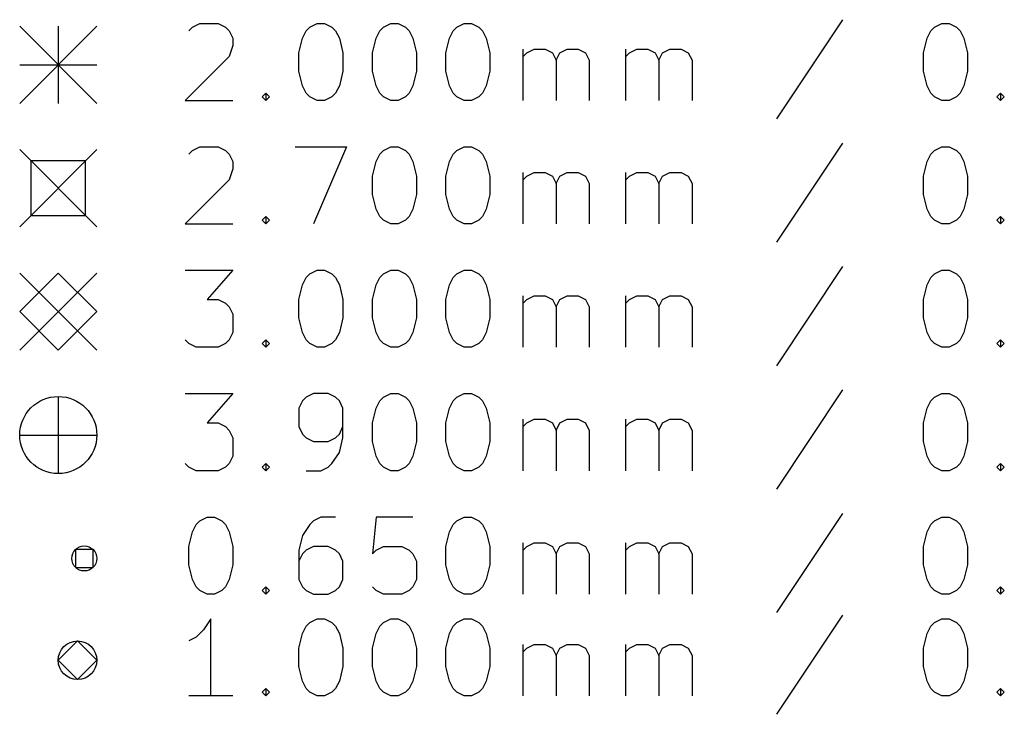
# Model space of a CAD drawing. Extents: x 148 to 250, y -219 to -100.
# Tile 1 of 8: x 148 to 173, y -219 to -201. Entities that reach past the tile are written whole.
import ezdxf

# ---------------------------------------------------------------- set-up
doc = ezdxf.new("R2010")
doc.units = 0
doc.layers.add('BLACK', color=7, linetype='CONTINUOUS')

msp = doc.modelspace()

# ---------------------------------------------------------------- linework, layer by layer
at = {"layer": 'BLACK', "linetype": 'CONTINUOUS'}
for p, q in [((147.9, -201.34), (149.9, -203.34)), ((149.9, -201.34), (147.9, -203.34)), ((148.9, -201.34), (148.9, -203.34)), ((152.281, -201.456), (152.376, -201.36)), ((152.376, -201.36), (152.567, -201.265)), ((152.567, -201.265), (153.043, -201.265)), ((153.043, -201.265), (153.233, -201.36)), ((153.233, -201.36), (153.329, -201.456)), ((155.329, -201.456), (155.424, -201.36)), ((155.424, -201.36), (155.614, -201.265)), ((155.614, -201.265), (155.805, -201.265)), ((155.805, -201.265), (155.995, -201.36)), ((155.995, -201.36), (156.09, -201.456)), ((157.233, -201.456), (157.329, -201.36)), ((157.329, -201.36), (157.519, -201.265)), ((157.519, -201.265), (157.71, -201.265)), ((157.71, -201.265), (157.9, -201.36)), ((157.9, -201.36), (157.995, -201.456)), ((159.138, -201.456), (159.233, -201.36)), ((159.233, -201.36), (159.424, -201.265)), ((159.424, -201.265), (159.614, -201.265)), ((159.614, -201.265), (159.805, -201.36)), ((159.805, -201.36), (159.9, -201.456)), ((169.233, -201.17), (167.519, -203.741)), ((171.519, -201.456), (171.614, -201.36)), ((171.614, -201.36), (171.805, -201.265)), ((171.805, -201.265), (171.995, -201.265)), ((171.995, -201.265), (172.186, -201.36)), ((172.186, -201.36), (172.281, -201.456)), ((153.329, -201.456), (153.424, -201.646)), ((155.233, -201.646), (155.329, -201.456)), ((156.09, -201.456), (156.186, -201.646)), ((157.138, -201.646), (157.233, -201.456)), ((157.995, -201.456), (158.09, -201.646)), ((159.043, -201.646), (159.138, -201.456)), ((159.9, -201.456), (159.995, -201.646)), ((171.424, -201.646), (171.519, -201.456)), ((172.281, -201.456), (172.376, -201.646)), ((153.424, -201.837), (153.329, -202.122)), ((153.424, -201.646), (153.424, -201.837)), ((155.138, -202.027), (155.233, -201.646)), ((156.186, -201.646), (156.281, -202.027)), ((157.043, -202.027), (157.138, -201.646)), ((158.09, -201.646), (158.186, -202.027)), ((158.948, -202.027), (159.043, -201.646)), ((159.995, -201.646), (160.09, -202.027)), ((171.329, -202.027), (171.424, -201.646)), ((172.376, -201.646), (172.471, -202.027)), ((153.329, -202.122), (152.186, -203.265)), ((155.138, -202.503), (155.138, -202.027)), ((156.281, -202.027), (156.281, -202.503)), ((157.043, -202.503), (157.043, -202.027)), ((158.186, -202.027), (158.186, -202.503)), ((158.948, -202.503), (158.948, -202.027)), ((160.09, -202.027), (160.09, -202.503)), ((160.948, -203.265), (160.948, -201.932)), ((160.948, -202.122), (161.043, -202.027)), ((161.043, -202.027), (161.233, -201.932)), ((161.233, -201.932), (161.519, -201.932)), ((161.519, -201.932), (161.71, -202.027)), ((161.71, -202.027), (161.805, -202.218)), ((161.805, -202.218), (161.9, -202.027)), ((161.9, -202.027), (162.09, -201.932)), ((162.09, -201.932), (162.376, -201.932)), ((162.376, -201.932), (162.567, -202.027)), ((162.567, -202.027), (162.662, -202.218)), ((163.614, -203.265), (163.614, -201.932)), ((163.614, -202.122), (163.71, -202.027)), ((163.71, -202.027), (163.9, -201.932)), ((163.9, -201.932), (164.186, -201.932)), ((164.186, -201.932), (164.376, -202.027)), ((164.376, -202.027), (164.471, -202.218)), ((164.471, -202.218), (164.567, -202.027)), ((164.567, -202.027), (164.757, -201.932)), ((164.757, -201.932), (165.043, -201.932)), ((165.043, -201.932), (165.233, -202.027)), ((165.233, -202.027), (165.329, -202.218)), ((171.329, -202.503), (171.329, -202.027)), ((172.471, -202.027), (172.471, -202.503)), ((147.9, -202.34), (149.9, -202.34)), ((161.805, -202.218), (161.805, -203.265)), ((162.662, -202.218), (162.662, -203.265)), ((164.471, -202.218), (164.471, -203.265)), ((165.329, -202.218), (165.329, -203.265)), ((155.233, -202.884), (155.138, -202.503)), ((156.281, -202.503), (156.186, -202.884)), ((157.138, -202.884), (157.043, -202.503)), ((158.186, -202.503), (158.09, -202.884)), ((159.043, -202.884), (158.948, -202.503)), ((160.09, -202.503), (159.995, -202.884)), ((171.424, -202.884), (171.329, -202.503)), ((172.471, -202.503), (172.376, -202.884)), ((155.329, -203.075), (155.233, -202.884)), ((156.186, -202.884), (156.09, -203.075)), ((157.233, -203.075), (157.138, -202.884)), ((158.09, -202.884), (157.995, -203.075)), ((159.138, -203.075), (159.043, -202.884)), ((159.995, -202.884), (159.9, -203.075)), ((171.519, -203.075), (171.424, -202.884)), ((172.376, -202.884), (172.281, -203.075)), ((154.186, -203.17), (154.281, -203.075)), ((154.281, -203.265), (154.186, -203.17)), ((154.281, -203.075), (154.376, -203.17)), ((154.281, -203.075), (154.281, -203.265)), ((154.376, -203.17), (154.281, -203.265)), ((155.424, -203.17), (155.329, -203.075)), ((155.614, -203.265), (155.424, -203.17)), ((155.995, -203.17), (155.805, -203.265)), ((156.09, -203.075), (155.995, -203.17)), ((157.329, -203.17), (157.233, -203.075)), ((157.519, -203.265), (157.329, -203.17)), ((157.9, -203.17), (157.71, -203.265)), ((157.995, -203.075), (157.9, -203.17)), ((159.233, -203.17), (159.138, -203.075)), ((159.424, -203.265), (159.233, -203.17)), ((159.805, -203.17), (159.614, -203.265)), ((159.9, -203.075), (159.805, -203.17)), ((171.614, -203.17), (171.519, -203.075)), ((171.805, -203.265), (171.614, -203.17)), ((172.186, -203.17), (171.995, -203.265)), ((172.281, -203.075), (172.186, -203.17)), ((173.233, -203.17), (173.329, -203.075)), ((173.329, -203.265), (173.233, -203.17)), ((173.329, -203.075), (173.424, -203.17)), ((173.329, -203.075), (173.329, -203.265)), ((173.424, -203.17), (173.329, -203.265)), ((152.186, -203.265), (153.424, -203.265)), ((155.805, -203.265), (155.614, -203.265)), ((157.71, -203.265), (157.519, -203.265)), ((159.614, -203.265), (159.424, -203.265)), ((171.995, -203.265), (171.805, -203.265)), ((169.233, -204.37), (167.519, -206.941)), ((147.9, -204.54), (149.9, -206.54)), ((149.9, -204.54), (147.9, -206.54)), ((152.281, -204.656), (152.376, -204.56)), ((152.376, -204.56), (152.567, -204.465)), ((152.567, -204.465), (153.043, -204.465)), ((153.043, -204.465), (153.233, -204.56)), ((153.233, -204.56), (153.329, -204.656)), ((153.329, -204.656), (153.424, -204.846)), ((155.043, -204.465), (156.376, -204.465)), ((156.376, -204.465), (155.519, -206.465)), ((157.138, -204.846), (157.233, -204.656)), ((157.233, -204.656), (157.329, -204.56)), ((157.329, -204.56), (157.519, -204.465)), ((157.519, -204.465), (157.71, -204.465)), ((157.71, -204.465), (157.9, -204.56)), ((157.9, -204.56), (157.995, -204.656)), ((157.995, -204.656), (158.09, -204.846)), ((159.043, -204.846), (159.138, -204.656)), ((159.138, -204.656), (159.233, -204.56)), ((159.233, -204.56), (159.424, -204.465)), ((159.424, -204.465), (159.614, -204.465)), ((159.614, -204.465), (159.805, -204.56)), ((159.805, -204.56), (159.9, -204.656)), ((159.9, -204.656), (159.995, -204.846)), ((171.424, -204.846), (171.519, -204.656)), ((171.519, -204.656), (171.614, -204.56)), ((171.614, -204.56), (171.805, -204.465)), ((171.805, -204.465), (171.995, -204.465)), ((171.995, -204.465), (172.186, -204.56)), ((172.186, -204.56), (172.281, -204.656)), ((172.281, -204.656), (172.376, -204.846)), ((149.607, -204.833), (148.193, -204.833)), ((148.193, -204.833), (148.193, -206.247)), ((149.607, -206.247), (149.607, -204.833)), ((153.424, -204.846), (153.424, -205.037)), ((157.043, -205.227), (157.138, -204.846)), ((158.09, -204.846), (158.186, -205.227)), ((158.948, -205.227), (159.043, -204.846)), ((159.995, -204.846), (160.09, -205.227)), ((171.329, -205.227), (171.424, -204.846)), ((172.376, -204.846), (172.471, -205.227)), ((153.424, -205.037), (153.329, -205.322)), ((160.948, -206.465), (160.948, -205.132)), ((161.043, -205.227), (161.233, -205.132)), ((161.233, -205.132), (161.519, -205.132)), ((161.519, -205.132), (161.71, -205.227)), ((161.9, -205.227), (162.09, -205.132)), ((162.09, -205.132), (162.376, -205.132)), ((162.376, -205.132), (162.567, -205.227)), ((163.614, -206.465), (163.614, -205.132)), ((163.71, -205.227), (163.9, -205.132)), ((163.9, -205.132), (164.186, -205.132)), ((164.186, -205.132), (164.376, -205.227)), ((164.567, -205.227), (164.757, -205.132)), ((164.757, -205.132), (165.043, -205.132)), ((165.043, -205.132), (165.233, -205.227)), ((153.329, -205.322), (152.186, -206.465)), ((157.043, -205.703), (157.043, -205.227)), ((158.186, -205.227), (158.186, -205.703)), ((158.948, -205.703), (158.948, -205.227)), ((160.09, -205.227), (160.09, -205.703)), ((160.948, -205.322), (161.043, -205.227)), ((161.71, -205.227), (161.805, -205.418)), ((161.805, -205.418), (161.9, -205.227)), ((161.805, -205.418), (161.805, -206.465)), ((162.567, -205.227), (162.662, -205.418)), ((162.662, -205.418), (162.662, -206.465)), ((163.614, -205.322), (163.71, -205.227)), ((164.376, -205.227), (164.471, -205.418)), ((164.471, -205.418), (164.567, -205.227)), ((164.471, -205.418), (164.471, -206.465)), ((165.233, -205.227), (165.329, -205.418)), ((165.329, -205.418), (165.329, -206.465)), ((171.329, -205.703), (171.329, -205.227)), ((172.471, -205.227), (172.471, -205.703)), ((157.138, -206.084), (157.043, -205.703)), ((158.186, -205.703), (158.09, -206.084)), ((159.043, -206.084), (158.948, -205.703)), ((160.09, -205.703), (159.995, -206.084)), ((171.424, -206.084), (171.329, -205.703)), ((172.471, -205.703), (172.376, -206.084)), ((157.233, -206.275), (157.138, -206.084)), ((158.09, -206.084), (157.995, -206.275)), ((159.138, -206.275), (159.043, -206.084)), ((159.995, -206.084), (159.9, -206.275)), ((171.519, -206.275), (171.424, -206.084)), ((172.376, -206.084), (172.281, -206.275)), ((148.193, -206.247), (149.607, -206.247)), ((152.186, -206.465), (153.424, -206.465)), ((154.186, -206.37), (154.281, -206.275)), ((154.281, -206.465), (154.186, -206.37)), ((154.281, -206.275), (154.376, -206.37)), ((154.281, -206.275), (154.281, -206.465)), ((154.376, -206.37), (154.281, -206.465)), ((157.329, -206.37), (157.233, -206.275)), ((157.519, -206.465), (157.329, -206.37)), ((157.71, -206.465), (157.519, -206.465)), ((157.9, -206.37), (157.71, -206.465)), ((157.995, -206.275), (157.9, -206.37)), ((159.233, -206.37), (159.138, -206.275)), ((159.424, -206.465), (159.233, -206.37)), ((159.614, -206.465), (159.424, -206.465)), ((159.805, -206.37), (159.614, -206.465)), ((159.9, -206.275), (159.805, -206.37)), ((171.614, -206.37), (171.519, -206.275)), ((171.805, -206.465), (171.614, -206.37)), ((171.995, -206.465), (171.805, -206.465)), ((172.186, -206.37), (171.995, -206.465)), ((172.281, -206.275), (172.186, -206.37)), ((173.233, -206.37), (173.329, -206.275)), ((173.329, -206.465), (173.233, -206.37)), ((173.329, -206.275), (173.424, -206.37)), ((173.329, -206.275), (173.329, -206.465)), ((173.424, -206.37), (173.329, -206.465)), ((147.9, -207.74), (149.9, -209.74)), ((149.9, -207.74), (147.9, -209.74)), ((148.9, -207.74), (147.9, -208.74)), ((149.9, -208.74), (148.9, -207.74)), ((152.186, -207.665), (153.424, -207.665)), ((153.424, -207.665), (152.757, -208.427)), ((155.329, -207.856), (155.424, -207.76)), ((155.424, -207.76), (155.614, -207.665)), ((155.614, -207.665), (155.805, -207.665)), ((155.805, -207.665), (155.995, -207.76)), ((155.995, -207.76), (156.09, -207.856)), ((157.233, -207.856), (157.329, -207.76)), ((157.329, -207.76), (157.519, -207.665)), ((157.519, -207.665), (157.71, -207.665)), ((157.71, -207.665), (157.9, -207.76)), ((157.9, -207.76), (157.995, -207.856)), ((159.138, -207.856), (159.233, -207.76)), ((159.233, -207.76), (159.424, -207.665)), ((159.424, -207.665), (159.614, -207.665)), ((159.614, -207.665), (159.805, -207.76)), ((159.805, -207.76), (159.9, -207.856)), ((169.233, -207.57), (167.519, -210.141)), ((171.519, -207.856), (171.614, -207.76)), ((171.614, -207.76), (171.805, -207.665)), ((171.805, -207.665), (171.995, -207.665)), ((171.995, -207.665), (172.186, -207.76)), ((172.186, -207.76), (172.281, -207.856)), ((155.233, -208.046), (155.329, -207.856)), ((156.09, -207.856), (156.186, -208.046)), ((157.138, -208.046), (157.233, -207.856)), ((157.995, -207.856), (158.09, -208.046)), ((159.043, -208.046), (159.138, -207.856)), ((159.9, -207.856), (159.995, -208.046)), ((171.424, -208.046), (171.519, -207.856)), ((172.281, -207.856), (172.376, -208.046)), ((155.138, -208.427), (155.233, -208.046)), ((156.186, -208.046), (156.281, -208.427)), ((157.043, -208.427), (157.138, -208.046)), ((158.09, -208.046), (158.186, -208.427)), ((158.948, -208.427), (159.043, -208.046)), ((159.995, -208.046), (160.09, -208.427)), ((171.329, -208.427), (171.424, -208.046)), ((172.376, -208.046), (172.471, -208.427)), ((152.757, -208.427), (153.043, -208.427)), ((153.043, -208.427), (153.233, -208.522)), ((153.233, -208.522), (153.329, -208.618)), ((155.138, -208.903), (155.138, -208.427)), ((156.281, -208.427), (156.281, -208.903)), ((157.043, -208.903), (157.043, -208.427)), ((158.186, -208.427), (158.186, -208.903)), ((158.948, -208.903), (158.948, -208.427)), ((160.09, -208.427), (160.09, -208.903)), ((160.948, -209.665), (160.948, -208.332)), ((160.948, -208.522), (161.043, -208.427)), ((161.043, -208.427), (161.233, -208.332)), ((161.233, -208.332), (161.519, -208.332)), ((161.519, -208.332), (161.71, -208.427)), ((161.71, -208.427), (161.805, -208.618)), ((161.805, -208.618), (161.9, -208.427)), ((161.9, -208.427), (162.09, -208.332)), ((162.09, -208.332), (162.376, -208.332)), ((162.376, -208.332), (162.567, -208.427)), ((162.567, -208.427), (162.662, -208.618)), ((163.614, -209.665), (163.614, -208.332)), ((163.614, -208.522), (163.71, -208.427)), ((163.71, -208.427), (163.9, -208.332)), ((163.9, -208.332), (164.186, -208.332)), ((164.186, -208.332), (164.376, -208.427)), ((164.376, -208.427), (164.471, -208.618)), ((164.471, -208.618), (164.567, -208.427)), ((164.567, -208.427), (164.757, -208.332)), ((164.757, -208.332), (165.043, -208.332)), ((165.043, -208.332), (165.233, -208.427)), ((165.233, -208.427), (165.329, -208.618)), ((171.329, -208.903), (171.329, -208.427)), ((172.471, -208.427), (172.471, -208.903)), ((147.9, -208.74), (148.9, -209.74)), ((148.9, -209.74), (149.9, -208.74)), ((153.329, -208.618), (153.424, -208.808)), ((161.805, -208.618), (161.805, -209.665)), ((162.662, -208.618), (162.662, -209.665)), ((164.471, -208.618), (164.471, -209.665)), ((165.329, -208.618), (165.329, -209.665)), ((153.424, -208.808), (153.424, -209.284)), ((155.233, -209.284), (155.138, -208.903)), ((156.281, -208.903), (156.186, -209.284)), ((157.138, -209.284), (157.043, -208.903)), ((158.186, -208.903), (158.09, -209.284)), ((159.043, -209.284), (158.948, -208.903)), ((160.09, -208.903), (159.995, -209.284)), ((171.424, -209.284), (171.329, -208.903)), ((172.471, -208.903), (172.376, -209.284)), ((153.424, -209.284), (153.329, -209.475)), ((155.329, -209.475), (155.233, -209.284)), ((156.186, -209.284), (156.09, -209.475)), ((157.233, -209.475), (157.138, -209.284)), ((158.09, -209.284), (157.995, -209.475)), ((159.138, -209.475), (159.043, -209.284)), ((159.995, -209.284), (159.9, -209.475)), ((171.519, -209.475), (171.424, -209.284)), ((172.376, -209.284), (172.281, -209.475)), ((152.281, -209.57), (152.186, -209.475)), ((153.329, -209.475), (153.233, -209.57)), ((154.186, -209.57), (154.281, -209.475)), ((154.281, -209.475), (154.376, -209.57)), ((154.281, -209.475), (154.281, -209.665)), ((155.424, -209.57), (155.329, -209.475)), ((156.09, -209.475), (155.995, -209.57)), ((157.329, -209.57), (157.233, -209.475)), ((157.995, -209.475), (157.9, -209.57)), ((159.233, -209.57), (159.138, -209.475)), ((159.9, -209.475), (159.805, -209.57)), ((171.614, -209.57), (171.519, -209.475)), ((172.281, -209.475), (172.186, -209.57)), ((173.233, -209.57), (173.329, -209.475)), ((173.329, -209.475), (173.424, -209.57)), ((173.329, -209.475), (173.329, -209.665)), ((152.471, -209.665), (152.281, -209.57)), ((153.043, -209.665), (152.471, -209.665)), ((153.233, -209.57), (153.043, -209.665)), ((154.281, -209.665), (154.186, -209.57)), ((154.376, -209.57), (154.281, -209.665)), ((155.614, -209.665), (155.424, -209.57)), ((155.805, -209.665), (155.614, -209.665)), ((155.995, -209.57), (155.805, -209.665)), ((157.519, -209.665), (157.329, -209.57)), ((157.71, -209.665), (157.519, -209.665)), ((157.9, -209.57), (157.71, -209.665)), ((159.424, -209.665), (159.233, -209.57)), ((159.614, -209.665), (159.424, -209.665)), ((159.805, -209.57), (159.614, -209.665)), ((171.805, -209.665), (171.614, -209.57)), ((171.995, -209.665), (171.805, -209.665)), ((172.186, -209.57), (171.995, -209.665)), ((173.329, -209.665), (173.233, -209.57)), ((173.424, -209.57), (173.329, -209.665)), ((169.233, -210.77), (167.519, -213.341)), ((148.9, -210.94), (148.9, -212.94)), ((152.186, -210.865), (153.424, -210.865)), ((153.424, -210.865), (152.757, -211.627)), ((155.233, -211.056), (155.138, -211.246)), ((155.329, -210.96), (155.233, -211.056)), ((155.519, -210.865), (155.329, -210.96)), ((155.9, -210.865), (155.519, -210.865)), ((156.09, -210.96), (155.9, -210.865)), ((156.186, -211.056), (156.09, -210.96)), ((156.281, -211.246), (156.186, -211.056)), ((157.138, -211.246), (157.233, -211.056)), ((157.233, -211.056), (157.329, -210.96)), ((157.329, -210.96), (157.519, -210.865)), ((157.519, -210.865), (157.71, -210.865)), ((157.71, -210.865), (157.9, -210.96)), ((157.9, -210.96), (157.995, -211.056)), ((157.995, -211.056), (158.09, -211.246)), ((159.043, -211.246), (159.138, -211.056)), ((159.138, -211.056), (159.233, -210.96)), ((159.233, -210.96), (159.424, -210.865)), ((159.424, -210.865), (159.614, -210.865)), ((159.614, -210.865), (159.805, -210.96)), ((159.805, -210.96), (159.9, -211.056)), ((159.9, -211.056), (159.995, -211.246)), ((171.424, -211.246), (171.519, -211.056)), ((171.519, -211.056), (171.614, -210.96)), ((171.614, -210.96), (171.805, -210.865)), ((171.805, -210.865), (171.995, -210.865)), ((171.995, -210.865), (172.186, -210.96)), ((172.186, -210.96), (172.281, -211.056)), ((172.281, -211.056), (172.376, -211.246)), ((155.138, -211.246), (155.138, -211.722)), ((156.281, -212.008), (156.281, -211.246)), ((157.043, -211.627), (157.138, -211.246)), ((158.09, -211.246), (158.186, -211.627)), ((158.948, -211.627), (159.043, -211.246)), ((159.995, -211.246), (160.09, -211.627)), ((171.329, -211.627), (171.424, -211.246)), ((172.376, -211.246), (172.471, -211.627)), ((160.948, -212.865), (160.948, -211.532)), ((161.043, -211.627), (161.233, -211.532)), ((161.233, -211.532), (161.519, -211.532)), ((161.519, -211.532), (161.71, -211.627)), ((161.9, -211.627), (162.09, -211.532)), ((162.09, -211.532), (162.376, -211.532)), ((162.376, -211.532), (162.567, -211.627)), ((163.614, -212.865), (163.614, -211.532)), ((163.71, -211.627), (163.9, -211.532)), ((163.9, -211.532), (164.186, -211.532)), ((164.186, -211.532), (164.376, -211.627)), ((164.567, -211.627), (164.757, -211.532)), ((164.757, -211.532), (165.043, -211.532)), ((165.043, -211.532), (165.233, -211.627)), ((152.757, -211.627), (153.043, -211.627)), ((153.043, -211.627), (153.233, -211.722)), ((153.233, -211.722), (153.329, -211.818)), ((153.329, -211.818), (153.424, -212.008)), ((155.138, -211.722), (155.233, -211.913)), ((156.186, -211.913), (156.281, -211.722)), ((157.043, -212.103), (157.043, -211.627)), ((158.186, -211.627), (158.186, -212.103)), ((158.948, -212.103), (158.948, -211.627)), ((160.09, -211.627), (160.09, -212.103)), ((160.948, -211.722), (161.043, -211.627)), ((161.71, -211.627), (161.805, -211.818)), ((161.805, -211.818), (161.9, -211.627)), ((161.805, -211.818), (161.805, -212.865)), ((162.567, -211.627), (162.662, -211.818)), ((162.662, -211.818), (162.662, -212.865)), ((163.614, -211.722), (163.71, -211.627)), ((164.376, -211.627), (164.471, -211.818)), ((164.471, -211.818), (164.567, -211.627)), ((164.471, -211.818), (164.471, -212.865)), ((165.233, -211.627), (165.329, -211.818)), ((165.329, -211.818), (165.329, -212.865)), ((171.329, -212.103), (171.329, -211.627)), ((172.471, -211.627), (172.471, -212.103)), ((147.9, -211.94), (149.9, -211.94)), ((153.424, -212.008), (153.424, -212.484)), ((155.233, -211.913), (155.329, -212.008)), ((155.329, -212.008), (155.519, -212.103)), ((155.519, -212.103), (155.9, -212.103)), ((155.9, -212.103), (156.09, -212.008)), ((156.09, -212.008), (156.186, -211.913)), ((156.186, -212.389), (156.281, -212.008)), ((157.138, -212.484), (157.043, -212.103)), ((158.186, -212.103), (158.09, -212.484)), ((159.043, -212.484), (158.948, -212.103)), ((160.09, -212.103), (159.995, -212.484)), ((171.424, -212.484), (171.329, -212.103)), ((172.471, -212.103), (172.376, -212.484)), ((153.424, -212.484), (153.329, -212.675)), ((155.995, -212.675), (156.186, -212.389)), ((157.233, -212.675), (157.138, -212.484)), ((158.09, -212.484), (157.995, -212.675)), ((159.138, -212.675), (159.043, -212.484)), ((159.995, -212.484), (159.9, -212.675)), ((171.519, -212.675), (171.424, -212.484)), ((172.376, -212.484), (172.281, -212.675)), ((152.281, -212.77), (152.186, -212.675)), ((152.471, -212.865), (152.281, -212.77)), ((153.043, -212.865), (152.471, -212.865)), ((153.233, -212.77), (153.043, -212.865)), ((153.329, -212.675), (153.233, -212.77)), ((154.186, -212.77), (154.281, -212.675)), ((154.281, -212.865), (154.186, -212.77)), ((154.281, -212.675), (154.376, -212.77)), ((154.281, -212.675), (154.281, -212.865)), ((154.376, -212.77), (154.281, -212.865)), ((155.329, -212.865), (155.71, -212.865)), ((155.71, -212.865), (155.9, -212.77)), ((155.9, -212.77), (155.995, -212.675)), ((157.329, -212.77), (157.233, -212.675)), ((157.519, -212.865), (157.329, -212.77)), ((157.71, -212.865), (157.519, -212.865)), ((157.9, -212.77), (157.71, -212.865)), ((157.995, -212.675), (157.9, -212.77)), ((159.233, -212.77), (159.138, -212.675)), ((159.424, -212.865), (159.233, -212.77)), ((159.614, -212.865), (159.424, -212.865)), ((159.805, -212.77), (159.614, -212.865)), ((159.9, -212.675), (159.805, -212.77)), ((171.614, -212.77), (171.519, -212.675)), ((171.805, -212.865), (171.614, -212.77)), ((171.995, -212.865), (171.805, -212.865)), ((172.186, -212.77), (171.995, -212.865)), ((172.281, -212.675), (172.186, -212.77)), ((173.233, -212.77), (173.329, -212.675)), ((173.329, -212.865), (173.233, -212.77)), ((173.329, -212.675), (173.424, -212.77)), ((173.329, -212.675), (173.329, -212.865)), ((173.424, -212.77), (173.329, -212.865)), ((152.567, -214.16), (152.757, -214.065)), ((152.757, -214.065), (152.948, -214.065)), ((152.948, -214.065), (153.138, -214.16)), ((155.71, -214.065), (155.519, -214.16)), ((156.09, -214.065), (155.71, -214.065)), ((157.138, -214.065), (157.043, -215.018)), ((158.09, -214.065), (157.138, -214.065)), ((159.233, -214.16), (159.424, -214.065)), ((159.424, -214.065), (159.614, -214.065)), ((159.614, -214.065), (159.805, -214.16)), ((169.233, -213.97), (167.519, -216.541)), ((171.614, -214.16), (171.805, -214.065)), ((171.805, -214.065), (171.995, -214.065)), ((171.995, -214.065), (172.186, -214.16)), ((152.376, -214.446), (152.471, -214.256)), ((152.471, -214.256), (152.567, -214.16)), ((153.138, -214.16), (153.233, -214.256)), ((153.233, -214.256), (153.329, -214.446)), ((155.424, -214.256), (155.233, -214.541)), ((155.519, -214.16), (155.424, -214.256)), ((159.043, -214.446), (159.138, -214.256)), ((159.138, -214.256), (159.233, -214.16)), ((159.805, -214.16), (159.9, -214.256)), ((159.9, -214.256), (159.995, -214.446)), ((171.424, -214.446), (171.519, -214.256)), ((171.519, -214.256), (171.614, -214.16)), ((172.186, -214.16), (172.281, -214.256)), ((172.281, -214.256), (172.376, -214.446)), ((152.281, -214.827), (152.376, -214.446)), ((153.329, -214.446), (153.424, -214.827)), ((155.233, -214.541), (155.138, -214.922)), ((158.948, -214.827), (159.043, -214.446)), ((159.995, -214.446), (160.09, -214.827)), ((171.329, -214.827), (171.424, -214.446)), ((172.376, -214.446), (172.471, -214.827)), ((149.805, -214.91), (149.345, -214.91)), ((149.345, -214.91), (149.345, -215.37)), ((149.805, -215.37), (149.805, -214.91)), ((152.281, -215.303), (152.281, -214.827)), ((153.424, -214.827), (153.424, -215.303)), ((155.519, -214.827), (155.329, -214.922)), ((155.9, -214.827), (155.519, -214.827)), ((156.09, -214.922), (155.9, -214.827)), ((157.138, -214.922), (157.329, -214.827)), ((157.329, -214.827), (157.805, -214.827)), ((157.805, -214.827), (157.995, -214.922)), ((158.948, -215.303), (158.948, -214.827)), ((160.09, -214.827), (160.09, -215.303)), ((160.948, -216.065), (160.948, -214.732)), ((160.948, -214.922), (161.043, -214.827)), ((161.043, -214.827), (161.233, -214.732)), ((161.233, -214.732), (161.519, -214.732)), ((161.519, -214.732), (161.71, -214.827)), ((161.71, -214.827), (161.805, -215.018)), ((161.805, -215.018), (161.9, -214.827)), ((161.9, -214.827), (162.09, -214.732)), ((162.09, -214.732), (162.376, -214.732)), ((162.376, -214.732), (162.567, -214.827)), ((162.567, -214.827), (162.662, -215.018)), ((163.614, -216.065), (163.614, -214.732)), ((163.614, -214.922), (163.71, -214.827)), ((163.71, -214.827), (163.9, -214.732)), ((163.9, -214.732), (164.186, -214.732)), ((164.186, -214.732), (164.376, -214.827)), ((164.376, -214.827), (164.471, -215.018)), ((164.471, -215.018), (164.567, -214.827)), ((164.567, -214.827), (164.757, -214.732)), ((164.757, -214.732), (165.043, -214.732)), ((165.043, -214.732), (165.233, -214.827)), ((165.233, -214.827), (165.329, -215.018)), ((171.329, -215.303), (171.329, -214.827)), ((172.471, -214.827), (172.471, -215.303)), ((155.138, -214.922), (155.138, -215.684)), ((155.233, -215.018), (155.138, -215.208)), ((155.329, -214.922), (155.233, -215.018)), ((156.186, -215.018), (156.09, -214.922)), ((156.281, -215.208), (156.186, -215.018)), ((157.043, -215.018), (157.138, -214.922)), ((157.995, -214.922), (158.09, -215.018)), ((158.09, -215.018), (158.186, -215.208)), ((161.805, -215.018), (161.805, -216.065)), ((162.662, -215.018), (162.662, -216.065)), ((164.471, -215.018), (164.471, -216.065)), ((165.329, -215.018), (165.329, -216.065)), ((149.345, -215.37), (149.805, -215.37)), ((152.376, -215.684), (152.281, -215.303)), ((153.424, -215.303), (153.329, -215.684)), ((156.281, -215.684), (156.281, -215.208)), ((158.186, -215.208), (158.186, -215.684)), ((159.043, -215.684), (158.948, -215.303)), ((160.09, -215.303), (159.995, -215.684)), ((171.424, -215.684), (171.329, -215.303)), ((172.471, -215.303), (172.376, -215.684)), ((152.471, -215.875), (152.376, -215.684)), ((152.567, -215.97), (152.471, -215.875)), ((153.233, -215.875), (153.138, -215.97)), ((153.329, -215.684), (153.233, -215.875)), ((154.186, -215.97), (154.281, -215.875)), ((154.281, -215.875), (154.376, -215.97)), ((154.281, -215.875), (154.281, -216.065)), ((155.138, -215.684), (155.233, -215.875)), ((155.233, -215.875), (155.329, -215.97)), ((156.09, -215.97), (156.186, -215.875)), ((156.186, -215.875), (156.281, -215.684)), ((157.138, -215.97), (157.043, -215.875)), ((158.09, -215.875), (157.995, -215.97)), ((158.186, -215.684), (158.09, -215.875)), ((159.138, -215.875), (159.043, -215.684)), ((159.233, -215.97), (159.138, -215.875)), ((159.9, -215.875), (159.805, -215.97)), ((159.995, -215.684), (159.9, -215.875)), ((171.519, -215.875), (171.424, -215.684)), ((171.614, -215.97), (171.519, -215.875)), ((172.281, -215.875), (172.186, -215.97)), ((172.376, -215.684), (172.281, -215.875)), ((173.233, -215.97), (173.329, -215.875)), ((173.329, -215.875), (173.424, -215.97)), ((173.329, -215.875), (173.329, -216.065)), ((152.757, -216.065), (152.567, -215.97)), ((152.948, -216.065), (152.757, -216.065)), ((153.138, -215.97), (152.948, -216.065)), ((154.281, -216.065), (154.186, -215.97)), ((154.376, -215.97), (154.281, -216.065)), ((155.329, -215.97), (155.519, -216.065)), ((155.519, -216.065), (155.9, -216.065)), ((155.9, -216.065), (156.09, -215.97)), ((157.329, -216.065), (157.138, -215.97)), ((157.805, -216.065), (157.329, -216.065)), ((157.995, -215.97), (157.805, -216.065)), ((159.424, -216.065), (159.233, -215.97)), ((159.614, -216.065), (159.424, -216.065)), ((159.805, -215.97), (159.614, -216.065)), ((171.805, -216.065), (171.614, -215.97)), ((171.995, -216.065), (171.805, -216.065)), ((172.186, -215.97), (171.995, -216.065)), ((173.329, -216.065), (173.233, -215.97)), ((173.424, -215.97), (173.329, -216.065)), ((169.233, -216.61), (167.519, -219.181)), ((152.852, -216.705), (152.662, -216.991)), ((152.852, -218.705), (152.852, -216.705)), ((155.233, -217.086), (155.329, -216.896)), ((155.329, -216.896), (155.424, -216.8)), ((155.424, -216.8), (155.614, -216.705)), ((155.614, -216.705), (155.805, -216.705)), ((155.805, -216.705), (155.995, -216.8)), ((155.995, -216.8), (156.09, -216.896)), ((156.09, -216.896), (156.186, -217.086)), ((157.138, -217.086), (157.233, -216.896)), ((157.233, -216.896), (157.329, -216.8)), ((157.329, -216.8), (157.519, -216.705)), ((157.519, -216.705), (157.71, -216.705)), ((157.71, -216.705), (157.9, -216.8)), ((157.9, -216.8), (157.995, -216.896)), ((157.995, -216.896), (158.09, -217.086)), ((159.043, -217.086), (159.138, -216.896)), ((159.138, -216.896), (159.233, -216.8)), ((159.233, -216.8), (159.424, -216.705)), ((159.424, -216.705), (159.614, -216.705)), ((159.614, -216.705), (159.805, -216.8)), ((159.805, -216.8), (159.9, -216.896)), ((159.9, -216.896), (159.995, -217.086)), ((171.424, -217.086), (171.519, -216.896)), ((171.519, -216.896), (171.614, -216.8)), ((171.614, -216.8), (171.805, -216.705)), ((171.805, -216.705), (171.995, -216.705)), ((171.995, -216.705), (172.186, -216.8)), ((172.186, -216.8), (172.281, -216.896)), ((172.281, -216.896), (172.376, -217.086)), ((152.471, -217.181), (152.281, -217.277)), ((152.662, -216.991), (152.471, -217.181)), ((155.138, -217.467), (155.233, -217.086)), ((156.186, -217.086), (156.281, -217.467)), ((157.043, -217.467), (157.138, -217.086)), ((158.09, -217.086), (158.186, -217.467)), ((158.948, -217.467), (159.043, -217.086)), ((159.995, -217.086), (160.09, -217.467)), ((171.329, -217.467), (171.424, -217.086)), ((172.376, -217.086), (172.471, -217.467)), ((149.4, -217.28), (148.9, -217.78)), ((149.9, -217.78), (149.4, -217.28)), ((160.948, -218.705), (160.948, -217.372)), ((161.043, -217.467), (161.233, -217.372)), ((161.233, -217.372), (161.519, -217.372)), ((161.519, -217.372), (161.71, -217.467)), ((161.9, -217.467), (162.09, -217.372)), ((162.09, -217.372), (162.376, -217.372)), ((162.376, -217.372), (162.567, -217.467)), ((163.614, -218.705), (163.614, -217.372)), ((163.71, -217.467), (163.9, -217.372)), ((163.9, -217.372), (164.186, -217.372)), ((164.186, -217.372), (164.376, -217.467)), ((164.567, -217.467), (164.757, -217.372)), ((164.757, -217.372), (165.043, -217.372)), ((165.043, -217.372), (165.233, -217.467)), ((155.138, -217.943), (155.138, -217.467)), ((156.281, -217.467), (156.281, -217.943)), ((157.043, -217.943), (157.043, -217.467)), ((158.186, -217.467), (158.186, -217.943)), ((158.948, -217.943), (158.948, -217.467)), ((160.09, -217.467), (160.09, -217.943)), ((160.948, -217.562), (161.043, -217.467)), ((161.71, -217.467), (161.805, -217.658)), ((161.805, -217.658), (161.9, -217.467)), ((161.805, -217.658), (161.805, -218.705)), ((162.567, -217.467), (162.662, -217.658)), ((162.662, -217.658), (162.662, -218.705)), ((163.614, -217.562), (163.71, -217.467)), ((164.376, -217.467), (164.471, -217.658)), ((164.471, -217.658), (164.567, -217.467)), ((164.471, -217.658), (164.471, -218.705)), ((165.233, -217.467), (165.329, -217.658)), ((165.329, -217.658), (165.329, -218.705)), ((171.329, -217.943), (171.329, -217.467)), ((172.471, -217.467), (172.471, -217.943)), ((148.9, -217.78), (149.4, -218.28)), ((149.4, -218.28), (149.9, -217.78)), ((155.233, -218.324), (155.138, -217.943)), ((156.281, -217.943), (156.186, -218.324)), ((157.138, -218.324), (157.043, -217.943)), ((158.186, -217.943), (158.09, -218.324)), ((159.043, -218.324), (158.948, -217.943)), ((160.09, -217.943), (159.995, -218.324)), ((171.424, -218.324), (171.329, -217.943)), ((172.471, -217.943), (172.376, -218.324)), ((155.329, -218.515), (155.233, -218.324)), ((156.186, -218.324), (156.09, -218.515)), ((157.233, -218.515), (157.138, -218.324)), ((158.09, -218.324), (157.995, -218.515)), ((159.138, -218.515), (159.043, -218.324)), ((159.995, -218.324), (159.9, -218.515)), ((171.519, -218.515), (171.424, -218.324)), ((172.376, -218.324), (172.281, -218.515)), ((153.424, -218.705), (152.281, -218.705)), ((154.186, -218.61), (154.281, -218.515)), ((154.281, -218.705), (154.186, -218.61)), ((154.281, -218.515), (154.376, -218.61)), ((154.281, -218.515), (154.281, -218.705)), ((154.376, -218.61), (154.281, -218.705)), ((155.424, -218.61), (155.329, -218.515)), ((155.614, -218.705), (155.424, -218.61)), ((155.805, -218.705), (155.614, -218.705)), ((155.995, -218.61), (155.805, -218.705)), ((156.09, -218.515), (155.995, -218.61)), ((157.329, -218.61), (157.233, -218.515)), ((157.519, -218.705), (157.329, -218.61)), ((157.71, -218.705), (157.519, -218.705)), ((157.9, -218.61), (157.71, -218.705)), ((157.995, -218.515), (157.9, -218.61)), ((159.233, -218.61), (159.138, -218.515)), ((159.424, -218.705), (159.233, -218.61)), ((159.614, -218.705), (159.424, -218.705)), ((159.805, -218.61), (159.614, -218.705)), ((159.9, -218.515), (159.805, -218.61)), ((171.614, -218.61), (171.519, -218.515)), ((171.805, -218.705), (171.614, -218.61)), ((171.995, -218.705), (171.805, -218.705)), ((172.186, -218.61), (171.995, -218.705)), ((172.281, -218.515), (172.186, -218.61)), ((173.233, -218.61), (173.329, -218.515)), ((173.329, -218.705), (173.233, -218.61)), ((173.329, -218.515), (173.424, -218.61)), ((173.329, -218.515), (173.329, -218.705)), ((173.424, -218.61), (173.329, -218.705))]:
    msp.add_line(p, q, dxfattribs=at)
at = {"layer": 'BLACK'}
for centre, radius in [((148.9, -211.94), 1), ((149.575, -215.14), 0.325), ((149.4, -217.78), 0.5)]:
    msp.add_circle(centre, radius, dxfattribs=at)

doc.saveas('drawing.dxf')
